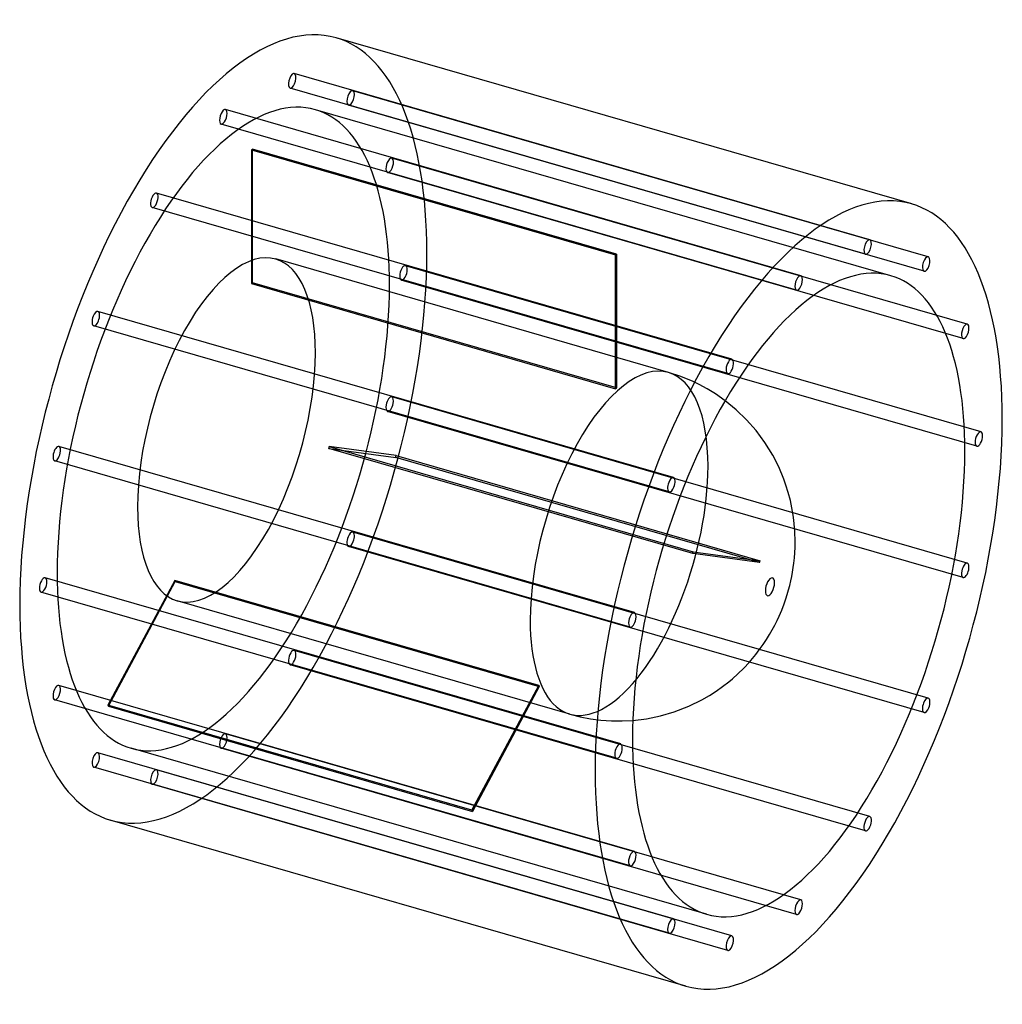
# Model space of a CAD drawing. Header units: millimetres. Extents: x -525 to 525, y -526 to 526.
import ezdxf

# ---------------------------------------------------------------- set-up
doc = ezdxf.new("R2010")
doc.units = ezdxf.units.MM
doc.layers.add('HIDDEN', color=7, linetype='Continuous')
doc.layers.add('THICK', color=7, linetype='Continuous')

msp = doc.modelspace()

# ---------------------------------------------------------------- linework, layer by layer
at = {"layer": 'HIDDEN'}
for p, q in [((383.3, 290.8), (-231.6, 468.3)), ((378.9, 275.4), (-236, 452.9)), ((445.8, 272.6), (-169.1, 450.1)), ((441.3, 257.2), (-173.5, 434.7)), ((309.7, 252.4), (-305.2, 429.9)), ((405.9, 252.3), (-209, 429.8)), ((305.2, 237), (-309.7, 414.5)), ((-277.2, 386.9), (-277.2, 244)), ((-277.2, 386.9), (111.7, 274.6)), ((-276.2, 244.9), (-276.2, 387.7)), ((112.7, 275.5), (-276.2, 387.7)), ((487.5, 200.6), (-127.4, 378.1)), ((483.1, 185.2), (-131.8, 362.7)), ((236, 163.2), (-378.9, 340.7)), ((231.6, 147.8), (-383.3, 325.3)), ((111.7, 131.7), (111.7, 274.6)), ((112.7, 275.5), (112.7, 132.6)), ((168.2, 149.2), (-251.3, 270.3)), ((502.2, 85.6), (-112.7, 263.1)), ((-277.2, 244), (111.7, 131.7)), ((112.7, 132.6), (-276.2, 244.9)), ((497.7, 70.3), (-117.2, 247.8)), ((173.5, 36.8), (-441.3, 214.3)), ((169.1, 21.4), (-445.8, 198.9)), ((181.3, 144.9), (168.2, 149.2)), ((194.6, 139.4), (181.3, 144.9)), ((201, 136.3), (194.6, 139.4)), ((209.5, 131.7), (201, 136.3)), ((218.4, 126.2), (209.5, 131.7)), ((228.9, 118.9), (218.4, 126.2)), ((487.5, -54.6), (-127.4, 122.9)), ((483.1, -70), (-131.8, 107.5)), ((131.8, -107.5), (-483.1, 70)), ((194.2, -44.4), (-194.7, 67.9)), ((-194.7, 67.9), (-123.2, 58.3)), ((-194.2, 69.8), (194.7, -42.4)), ((-122.7, 60.2), (-194.2, 69.8)), ((127.4, -122.9), (-487.5, 54.6)), ((265.6, -53.9), (-123.2, 58.3)), ((-122.7, 60.2), (266.1, -52)), ((445.8, -198.9), (-169.1, -21.4)), ((441.3, -214.3), (-173.5, -36.8)), ((265.6, -53.9), (194.2, -44.4)), ((194.7, -42.4), (266.1, -52)), ((117.2, -247.8), (-497.7, -70.3)), ((-359.2, -73.1), (-430.7, -206.4)), ((29.6, -185.4), (-359.2, -73.1)), ((-430.2, -207.5), (-358.7, -74.2)), ((-358.7, -74.2), (30.1, -186.4)), ((112.7, -263.1), (-502.2, -85.6)), ((62.8, -215.9), (-356.7, -94.8)), ((383.3, -325.3), (-231.6, -147.8)), ((378.9, -340.7), (-236, -163.2)), ((131.8, -362.7), (-483.1, -185.2)), ((-41.8, -318.7), (29.6, -185.4)), ((30.1, -186.4), (-41.3, -319.8)), ((127.4, -378.1), (-487.5, -200.6)), ((-41.8, -318.7), (-430.7, -206.4)), ((-430.2, -207.5), (-41.3, -319.8)), ((62.8, -215.9), (73.8, -218.7)), ((73.8, -218.7), (84.8, -220.8)), ((84.8, -220.8), (96, -222.3)), ((96, -222.3), (107.5, -223.1)), ((107.5, -223.1), (118.9, -223.2)), ((118.9, -223.2), (130.3, -222.6)), ((309.7, -414.5), (-305.2, -237)), ((209, -429.8), (-405.9, -252.3)), ((305.2, -429.9), (-309.7, -252.4)), ((173.5, -434.7), (-441.3, -257.2)), ((169.1, -450.1), (-445.8, -272.6)), ((236, -452.9), (-378.9, -275.4)), ((231.6, -468.3), (-383.3, -290.8))]:
    msp.add_line(p, q, dxfattribs=at)
for centre, major_axis, start_param, end_param in [((-307.4, 88.7), (120.6, 417.9), -0.982794, 0), ((-233.8, 460.6), (-2.22, -7.69), -2.946289, 0.000007), ((-233.8, 460.6), (-2.22, -7.69), 0.195304, 3.141599), ((-233.8, 460.6), (-2.22, -7.69), -3.141586, -2.946289), ((-233.8, 460.6), (-2.22, -7.69), 0.000007, 0.195304), ((-307.4, 88.7), (-98.5, -341.1), -3.141593, -0.982794), ((-171.3, 442.4), (-2.22, -7.69), -3.141586, -0.197396), ((-171.3, 442.4), (-2.22, -7.69), 0.000007, 2.944197), ((-171.3, 442.4), (-2.22, -7.69), 2.944197, 3.141599), ((-171.3, 442.4), (-2.22, -7.69), -0.197396, 0.000007), ((-307.4, 422.2), (-2.22, -7.69), -2.55359, 0.000007), ((-307.4, 422.2), (-2.22, -7.69), -3.141586, -2.55359), ((-307.4, 422.2), (-2.22, -7.69), 0.588003, 3.141599), ((-307.4, 88.7), (-98.5, -341.1), 2.158799, 3.141593), ((-307.4, 422.2), (-2.22, -7.69), 0.000007, 0.588003), ((-276.7, 79.9), (-98.5, -341.1), -2.556407, -2.550773), ((-129.6, 370.4), (-2.22, -7.69), -3.141586, -0.590095), ((-129.6, 370.4), (-2.22, -7.69), 0.000007, 2.551498), ((-129.6, 370.4), (-2.22, -7.69), 2.551498, 3.141599), ((-129.6, 370.4), (-2.22, -7.69), -0.590095, 0.000007), ((-381.1, 333), (-2.22, -7.69), -2.160891, 0.000007), ((-381.1, 333), (-2.22, -7.69), -3.141586, -2.160891), ((-381.1, 333), (-2.22, -7.69), 0.980702, 3.141599), ((-381.1, 333), (-2.22, -7.69), 0.000007, 0.980702), ((-307.4, 88.7), (120.6, 417.9), -3.141593, -0.982794), ((-304, 87.7), (52.7, 182.5), 0, 2.158799), ((112.2, -32.4), (98.5, 341.1), 0.585186, 0.59082), ((-304, 87.7), (52.7, 182.5), -0.982794, 0), ((-114.9, 255.5), (-2.22, -7.69), -3.141586, -0.982794), ((-114.9, 255.5), (-2.22, -7.69), 2.158799, 3.141599), ((-114.9, 255.5), (-2.22, -7.69), 0.000007, 2.158799), ((-307.4, 88.7), (-98.5, -341.1), 0, 2.158799), ((-276.7, 79.9), (-52.7, -182.5), -2.558853, -2.548327), ((-114.9, 255.5), (-2.22, -7.69), -0.982794, 0.000007), ((-443.6, 206.6), (-2.22, -7.69), -3.141586, -1.768192), ((-443.6, 206.6), (-2.22, -7.69), 1.373401, 3.141599), ((-443.6, 206.6), (-2.22, -7.69), -1.768192, 0.000007), ((-443.6, 206.6), (-2.22, -7.69), 0.000007, 1.373401), ((-304, 87.7), (52.7, 182.5), -3.141592, -0.982794), ((115.5, -33.4), (-52.7, -182.5), -3.141486, -0.982794), ((115.5, -33.4), (-52.7, -182.5), 2.158799, 3.141593), ((115.5, -33.4), (-52.7, -182.5), -3.141592, -3.141486), ((112.2, -32.4), (52.7, 182.5), 0.582739, 0.593266), ((-129.6, 115.2), (-2.22, -7.69), -3.141586, -1.375493), ((-129.6, 115.2), (-2.22, -7.69), 0.000007, 1.7661), ((-129.6, 115.2), (-2.22, -7.69), 1.7661, 3.141599), ((-129.6, 115.2), (-2.22, -7.69), -1.375493, 0.000007), ((-485.3, 62.3), (-2.22, -7.69), -3.141586, -1.375493), ((-485.3, 62.3), (-2.22, -7.69), 1.7661, 3.141599), ((-276.7, 79.9), (-52.7, -182.5), 1.629937, 1.640463), ((-485.3, 62.3), (-2.22, -7.69), -1.375493, 0.000007), ((-485.3, 62.3), (-2.22, -7.69), 0.000007, 1.7661), ((-276.7, 79.9), (-98.5, -341.1), 1.632383, 1.638017), ((115.5, -33.4), (-52.7, -182.5), 0.588003, 2.158799), ((-304, 87.7), (52.7, 182.5), 2.158799, 3.141593), ((-171.3, -29.1), (-2.22, -7.69), -3.141586, -1.768192), ((-171.3, -29.1), (-2.22, -7.69), -1.768192, 0.000007), ((-171.3, -29.1), (-2.22, -7.69), 1.373401, 3.141599), ((-171.3, -29.1), (-2.22, -7.69), 0.000007, 1.373401), ((112.2, -32.4), (52.7, 182.5), -1.511656, -1.501129), ((112.2, -32.4), (98.5, 341.1), -1.509209, -1.503576), ((-499.9, -78), (-2.22, -7.69), -3.141586, -0.982794), ((-499.9, -78), (-2.22, -7.69), 2.158799, 3.141599), ((-307.4, 88.7), (-98.5, -341.1), -0.982794, 0), ((-276.7, 79.9), (-52.7, -182.5), -0.464458, -0.453932), ((-499.9, -78), (-2.22, -7.69), -0.982794, 0.000007), ((-499.9, -78), (-2.22, -7.69), 0.000007, 2.158799), ((115.5, -33.4), (-52.7, -182.5), -0.982794, 0.588003), ((-233.8, -155.5), (-2.22, -7.69), -2.160891, 0.000007), ((-233.8, -155.5), (-2.22, -7.69), -3.141586, -2.160891), ((-233.8, -155.5), (-2.22, -7.69), 0.980702, 3.141599), ((-233.8, -155.5), (-2.22, -7.69), 0.000007, 0.980702), ((-485.3, -192.9), (-2.22, -7.69), -3.141586, -0.590095), ((-485.3, -192.9), (-2.22, -7.69), 0.000007, 2.551498), ((-485.3, -192.9), (-2.22, -7.69), 2.551498, 3.141599), ((112.2, -32.4), (52.7, 182.5), 2.677135, 2.687661), ((-485.3, -192.9), (-2.22, -7.69), -0.590095, 0.000007), ((-276.7, 79.9), (-98.5, -341.1), -0.462012, -0.456378), ((-307.4, -244.7), (-2.22, -7.69), -2.55359, 0.000007), ((-307.4, -244.7), (-2.22, -7.69), -3.141586, -2.55359), ((-307.4, -244.7), (-2.22, -7.69), 0.588003, 3.141599), ((-307.4, -244.7), (-2.22, -7.69), 0.000007, 0.588003), ((-443.6, -264.9), (-2.22, -7.69), -3.141586, -0.197396), ((-443.6, -264.9), (-2.22, -7.69), 0.000007, 2.944197), ((-443.6, -264.9), (-2.22, -7.69), 2.944197, 3.141599), ((-443.6, -264.9), (-2.22, -7.69), -0.197396, 0.000007), ((-381.1, -283.1), (-2.22, -7.69), -2.946289, 0.000007), ((-381.1, -283.1), (-2.22, -7.69), 0.195304, 3.141599), ((-381.1, -283.1), (-2.22, -7.69), -3.141586, -2.946289), ((-381.1, -283.1), (-2.22, -7.69), 0.000007, 0.195304), ((112.2, -32.4), (98.5, 341.1), 2.679581, 2.685215)]:
    msp.add_ellipse(centre, major_axis=major_axis, ratio=0.433013, start_param=start_param, end_param=end_param, dxfattribs=at)
at = {"layer": 'THICK'}
for p, q in [((428.1, 329.2), (-186.8, 506.7)), ((240.7, 109.2), (228.9, 118.9)), ((251.7, 98.6), (240.7, 109.2)), ((261.8, 87.1), (251.7, 98.6)), ((271.2, 74.3), (261.8, 87.1)), ((279.6, 60.8), (271.2, 74.3)), ((286.1, 48.1), (279.6, 60.8)), ((291.6, 34.9), (286.1, 48.1)), ((293.8, 28.7), (291.6, 34.9)), ((296.3, 20.7), (293.8, 28.7)), ((298.5, 12.4), (296.3, 20.7)), ((300.2, 4.5), (298.5, 12.4)), ((301.5, -3.3), (300.2, 4.5)), ((302.2, -8.6), (301.5, -3.3)), ((303.3, -20.5), (302.2, -8.6)), ((303.6, -31.7), (303.3, -20.5)), ((303.3, -43.5), (303.5, -37.7)), ((303.5, -37.7), (303.6, -31.7)), ((302.3, -54.5), (302.8, -49.1)), ((302.8, -49.1), (303.3, -43.5)), ((300.9, -64.2), (301.6, -59.4)), ((301.6, -59.4), (302.3, -54.5)), ((297.9, -78.4), (299, -73.5)), ((299, -73.5), (300, -68.9)), ((300, -68.9), (300.9, -64.2)), ((295.2, -88.1), (296.6, -83.3)), ((296.6, -83.3), (297.9, -78.4)), ((291.9, -98.1), (293.7, -92.8)), ((293.7, -92.8), (295.2, -88.1)), ((286.5, -111.2), (289.3, -104.8)), ((289.3, -104.8), (291.9, -98.1)), ((284.3, -116), (286.5, -111.2)), ((276.3, -130.9), (279.2, -125.8)), ((279.2, -125.8), (281.9, -120.9)), ((281.9, -120.9), (284.3, -116)), ((269.4, -141.7), (273, -136.2)), ((273, -136.2), (276.3, -130.9)), ((265.3, -147.4), (269.4, -141.7)), ((254.3, -160.8), (259.9, -154.4)), ((259.9, -154.4), (261.6, -152.2)), ((261.6, -152.2), (265.3, -147.4)), ((242.3, -173), (248.7, -166.8)), ((248.7, -166.8), (254.3, -160.8)), ((232.7, -181.3), (236.6, -178.1)), ((236.6, -178.1), (242.3, -173)), ((219.2, -191.3), (226, -186.5)), ((226, -186.5), (232.7, -181.3)), ((203.8, -200.6), (212.1, -195.9)), ((212.1, -195.9), (219.2, -191.3)), ((174.2, -213.5), (189.9, -207.4)), ((189.9, -207.4), (203.8, -200.6)), ((130.3, -222.6), (144.9, -220.8)), ((144.9, -220.8), (159.6, -217.8)), ((159.6, -217.8), (174.2, -213.5)), ((186.8, -506.7), (-428.1, -329.2))]:
    msp.add_line(p, q, dxfattribs=at)
for centre, major_axis, start_param, end_param in [((-307.4, 88.7), (120.6, 417.9), 0, 2.158799), ((307.4, -88.7), (-120.6, -417.9), -3.141593, -0.982794), ((307.4, -88.7), (-120.6, -417.9), 2.158799, 3.141593), ((381.1, 283.1), (2.22, 7.69), 0.195304, 3.141599), ((381.1, 283.1), (2.22, 7.69), -2.946289, 0.000007), ((381.1, 283.1), (2.22, 7.69), 0.000007, 0.195304), ((381.1, 283.1), (2.22, 7.69), -3.141586, -2.946289), ((307.4, -88.7), (98.5, 341.1), 0, 2.158799), ((443.6, 264.9), (2.22, 7.69), 0.000007, 2.944197), ((443.6, 264.9), (2.22, 7.69), -3.141586, -0.197396), ((443.6, 264.9), (2.22, 7.69), -0.197396, 0.000007), ((307.4, 244.7), (2.22, 7.69), 0.000007, 0.588003), ((443.6, 264.9), (2.22, 7.69), 2.944197, 3.141599), ((307.4, 244.7), (2.22, 7.69), 0.588003, 3.141599), ((307.4, 244.7), (2.22, 7.69), -2.55359, 0.000007), ((307.4, -88.7), (98.5, 341.1), -0.982794, 0), ((307.4, 244.7), (2.22, 7.69), -3.141586, -2.55359), ((485.3, 192.9), (2.22, 7.69), 0.000007, 2.551498), ((485.3, 192.9), (2.22, 7.69), -0.590095, 0.000007), ((485.3, 192.9), (2.22, 7.69), -3.141586, -0.590095), ((485.3, 192.9), (2.22, 7.69), 2.551498, 3.141599), ((233.8, 155.5), (2.22, 7.69), 0.980702, 3.141599), ((233.8, 155.5), (2.22, 7.69), 0.000007, 0.980702), ((233.8, 155.5), (2.22, 7.69), -2.160891, 0.000007), ((233.8, 155.5), (2.22, 7.69), -3.141586, -2.160891), ((307.4, -88.7), (-120.6, -417.9), 0, 2.158799), ((499.9, 78), (2.22, 7.69), 0.000007, 2.158799), ((499.9, 78), (2.22, 7.69), -0.982794, 0.000007), ((499.9, 78), (2.22, 7.69), 2.158799, 3.141599), ((499.9, 78), (2.22, 7.69), -3.141586, -0.982794), ((307.4, -88.7), (98.5, 341.1), -3.141593, -0.982794), ((171.3, 29.1), (2.22, 7.69), 1.373401, 3.141599), ((171.3, 29.1), (2.22, 7.69), 0.000007, 1.373401), ((171.3, 29.1), (2.22, 7.69), -1.768192, 0.000007), ((171.3, 29.1), (2.22, 7.69), -3.141586, -1.768192), ((485.3, -62.3), (2.22, 7.69), 1.7661, 3.141599), ((485.3, -62.3), (2.22, 7.69), 0.000007, 1.7661), ((485.3, -62.3), (2.22, 7.69), -3.141586, -1.375493), ((485.3, -62.3), (2.22, 7.69), -1.375493, 0.000007), ((276.7, -79.9), (-2.75, -9.51), 2.158799, 5.300392), ((276.7, -79.9), (-2.75, -9.51), -0.982794, 2.158799), ((-307.4, 88.7), (120.6, 417.9), 2.158799, 3.141593), ((129.6, -115.2), (2.22, 7.69), 0.000007, 1.7661), ((129.6, -115.2), (2.22, 7.69), -3.141586, -1.375493), ((129.6, -115.2), (2.22, 7.69), -1.375493, 0.000007), ((129.6, -115.2), (2.22, 7.69), 1.7661, 3.141599), ((443.6, -206.6), (2.22, 7.69), 0.000007, 1.373401), ((443.6, -206.6), (2.22, 7.69), -1.768192, 0.000007), ((443.6, -206.6), (2.22, 7.69), 1.373401, 3.141599), ((443.6, -206.6), (2.22, 7.69), -3.141586, -1.768192), ((114.9, -255.5), (2.22, 7.69), 0.000007, 2.158799), ((114.9, -255.5), (2.22, 7.69), -3.141586, -0.982794), ((114.9, -255.5), (2.22, 7.69), -0.982794, 0.000007), ((307.4, -88.7), (98.5, 341.1), 2.158799, 3.141593), ((114.9, -255.5), (2.22, 7.69), 2.158799, 3.141599), ((307.4, -88.7), (-120.6, -417.9), -0.982794, 0), ((381.1, -333), (2.22, 7.69), 0.000007, 0.980702), ((381.1, -333), (2.22, 7.69), -2.160891, 0.000007), ((381.1, -333), (2.22, 7.69), 0.980702, 3.141599), ((381.1, -333), (2.22, 7.69), -3.141586, -2.160891), ((129.6, -370.4), (2.22, 7.69), 0.000007, 2.551498), ((129.6, -370.4), (2.22, 7.69), -3.141586, -0.590095), ((129.6, -370.4), (2.22, 7.69), -0.590095, 0.000007), ((129.6, -370.4), (2.22, 7.69), 2.551498, 3.141599), ((307.4, -422.2), (2.22, 7.69), 0.588003, 3.141599), ((307.4, -422.2), (2.22, 7.69), 0.000007, 0.588003), ((307.4, -422.2), (2.22, 7.69), -2.55359, 0.000007), ((307.4, -422.2), (2.22, 7.69), -3.141586, -2.55359), ((171.3, -442.4), (2.22, 7.69), 0.000007, 2.944197), ((171.3, -442.4), (2.22, 7.69), -3.141586, -0.197396), ((171.3, -442.4), (2.22, 7.69), -0.197396, 0.000007), ((171.3, -442.4), (2.22, 7.69), 2.944197, 3.141599), ((233.8, -460.6), (2.22, 7.69), 0.195304, 3.141599), ((233.8, -460.6), (2.22, 7.69), -2.946289, 0.000007), ((233.8, -460.6), (2.22, 7.69), 0.000007, 0.195304), ((233.8, -460.6), (2.22, 7.69), -3.141586, -2.946289)]:
    msp.add_ellipse(centre, major_axis=major_axis, ratio=0.433013, start_param=start_param, end_param=end_param, dxfattribs=at)

doc.saveas('drawing.dxf')
